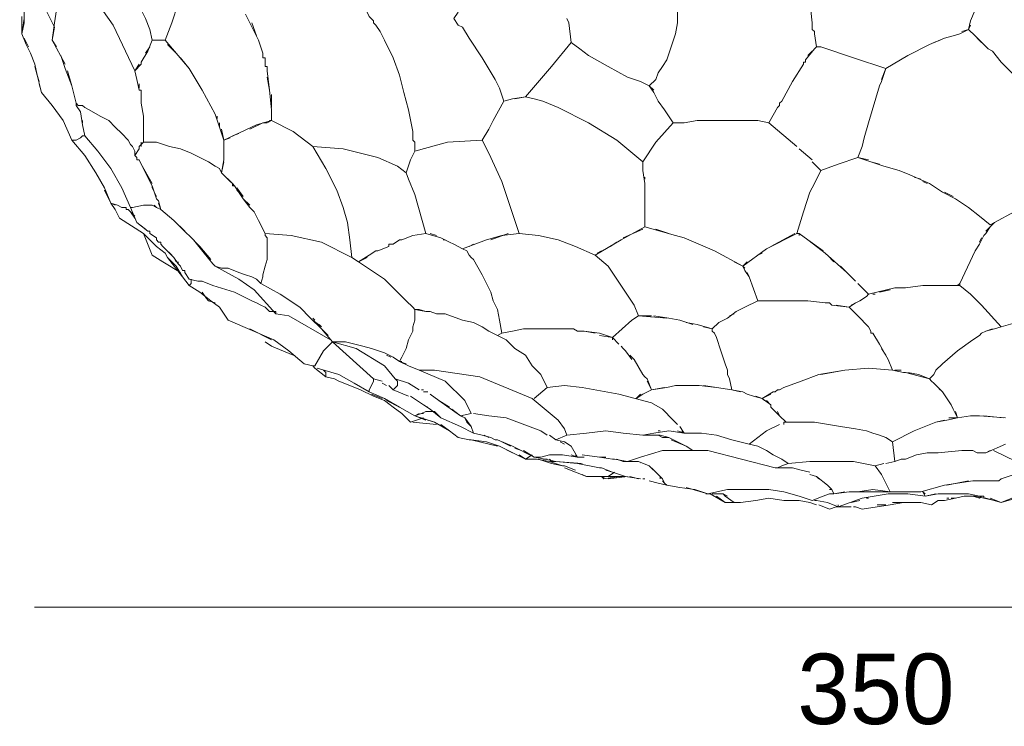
# Model space of a CAD drawing. Header units: inches. Extents: x 196 to 410, y 295 to 508.
# Tile 1 of 19: x 198 to 252, y 295 to 334. Entities that reach past the tile are written whole.
import ezdxf

# ---------------------------------------------------------------- set-up
doc = ezdxf.new("R2010")
doc.units = ezdxf.units.IN
doc.header["$MEASUREMENT"] = 0
doc.layers.add('Livello 1', color=7, linetype='Continuous')

# ---------------------------------------------------------------- blocks, each defined once
blk = doc.blocks.new('block 3')
at = {"layer": 'Livello 1', "color": 7, "lineweight": 9, "true_color": 0xffffff}
for points in [[(204.013, 338.21), (202.813, 337.131), (203.053, 336.771), (203.293, 336.65), (203.653, 336.051), (204.373, 334.971), (204.733, 334.37), (204.973, 333.891), (205.213, 333.29), (205.333, 332.69)], [(199.933, 335.45), (200.053, 334.37), (199.933, 333.65), (199.813, 332.69), (199.933, 333.41), (199.453, 334.37), (198.613, 335.09), (198.013, 335.57), (198.133, 335.21)], [(203.173, 333.53), (202.333, 334.73), (201.253, 335.69)], [(232.813, 330.17), (233.173, 330.53), (233.293, 330.891), (233.533, 331.25), (233.773, 331.61), (234.013, 332.33), (234.253, 333.051), (234.373, 333.65), (234.373, 334.37), (234.373, 334.971), (234.133, 335.57)], [(206.773, 334.73), (206.413, 333.65), (206.053, 332.69), (206.773, 331.85)], [(241.693, 334.85), (241.813, 333.65)], [(198.253, 334.25), (198.253, 333.65), (198.133, 333.051)], [(217.213, 334.25), (217.333, 334.01), (217.573, 333.771), (217.573, 333.65), (217.693, 333.53), (217.933, 333.17), (218.173, 332.69), (218.653, 331.73), (219.013, 330.771), (219.253, 329.811), (219.493, 328.85), (219.733, 327.65), (219.733, 327.53), (219.733, 327.17), (219.852, 327.051), (219.852, 326.93), (219.852, 326.57)], [(222.253, 334.25), (222.013, 333.891), (222.253, 333.53), (222.493, 333.41), (222.852, 332.811), (223.573, 331.73), (224.293, 330.53), (224.533, 330.051), (224.773, 329.33)], [(250.813, 334.37), (250.573, 333.771)], [(198.133, 334.01), (198.133, 333.051), (198.253, 333.891), (198.253, 334.131)], [(210.493, 334.131), (211.213, 332.69)], [(211.093, 332.93), (210.852, 333.65)], [(228.253, 333.891), (228.373, 333.65)], [(228.493, 332.57), (228.373, 333.65)], [(241.813, 333.53), (241.813, 333.65)], [(250.093, 333.17), (250.453, 333.29), (250.573, 333.771)], [(198.973, 330.771), (198.852, 331.37), (198.613, 331.971), (198.373, 332.45), (198.133, 333.051)], [(204.373, 331.01), (203.173, 333.53)], [(241.813, 333.53), (241.813, 333.41)], [(241.813, 333.29), (241.813, 333.41)], [(241.813, 333.29), (241.933, 333.17), (241.933, 333.051)], [(241.933, 333.17), (241.933, 333.17)], [(241.933, 332.21), (242.053, 332.33), (241.933, 333.051)], [(249.613, 332.93), (249.973, 333.051)], [(251.293, 332.45), (250.813, 332.93), (250.453, 333.29), (249.973, 333.051)], [(250.573, 333.53), (250.453, 333.29), (250.813, 332.93)], [(198.253, 332.811), (198.493, 332.33)], [(199.813, 332.69), (200.053, 332.33)], [(200.533, 331.37), (199.813, 332.69)], [(205.693, 332.69), (205.333, 332.69), (205.093, 332.09), (204.733, 331.49), (204.733, 331.37)], [(205.333, 332.69), (205.813, 332.69), (206.053, 332.69)], [(206.053, 332.69), (205.813, 332.69)], [(211.453, 331.971), (211.213, 332.69)], [(228.493, 332.57), (227.413, 331.25), (225.973, 329.57)], [(228.493, 332.57), (228.973, 332.21), (229.453, 331.85), (230.533, 331.25), (231.613, 330.65), (232.333, 330.41), (232.813, 330.17)], [(248.293, 332.45), (249.133, 332.811)], [(248.893, 332.69), (248.533, 332.57)], [(249.613, 332.93), (249.133, 332.811)], [(249.133, 332.811), (249.133, 332.811)], [(249.133, 332.811), (249.133, 332.811)], [(250.933, 332.811), (251.173, 332.57)], [(204.973, 331.971), (205.213, 332.33)], [(206.653, 331.971), (206.173, 332.45)], [(211.453, 331.971), (211.453, 331.85)], [(241.933, 332.21), (241.453, 331.61), (241.453, 331.49)], [(241.573, 331.85), (241.813, 332.09)], [(242.053, 332.33), (242.293, 332.33), (244.093, 331.73), (245.893, 331.131), (247.093, 331.85), (248.293, 332.45)], [(251.293, 332.45), (251.533, 332.21), (251.773, 332.09), (252.253, 331.49), (253.333, 330.41), (254.653, 328.971), (255.973, 327.41)], [(200.293, 331.85), (200.533, 331.131)], [(204.733, 331.49), (204.733, 331.49)], [(208.813, 328.61), (208.093, 329.93), (207.373, 331.131), (206.773, 331.85)], [(206.893, 331.73), (207.373, 331.131)], [(211.453, 331.85), (211.453, 331.85)], [(211.453, 331.85), (211.453, 331.85)], [(211.453, 331.73), (211.453, 331.85)], [(211.453, 331.73), (211.573, 331.73)], [(211.573, 331.25), (211.573, 331.73)], [(211.573, 331.61), (211.573, 331.25)], [(241.333, 331.49), (241.333, 331.37)], [(241.333, 331.49), (241.453, 331.49)], [(241.453, 331.61), (241.453, 331.61)], [(241.453, 331.49), (241.453, 331.49)], [(241.453, 331.49), (241.453, 331.49)], [(198.852, 331.25), (198.973, 330.771)], [(201.133, 329.09), (201.133, 329.21), (200.893, 330.17), (200.533, 331.131)], [(200.653, 331.01), (200.893, 330.17), (201.133, 329.21), (201.253, 329.09)], [(204.613, 331.37), (204.373, 331.01)], [(204.373, 331.01), (204.733, 331.37)], [(204.373, 331.01), (204.493, 330.53)], [(204.613, 329.93), (204.493, 330.53), (204.373, 331.01)], [(211.693, 331.25), (211.573, 331.25)], [(211.693, 331.25), (211.693, 331.01), (211.813, 329.93)], [(211.693, 331.01), (211.693, 331.01)], [(240.733, 330.41), (241.333, 331.37)], [(245.893, 331.131), (245.653, 330.41)], [(245.653, 330.53), (245.893, 331.131)], [(198.973, 330.771), (199.093, 330.41)], [(199.213, 329.811), (198.973, 330.771)], [(204.493, 330.53), (204.493, 330.53)], [(204.493, 330.53), (204.493, 330.53)], [(204.493, 330.53), (204.493, 330.53)], [(211.933, 328.85), (211.813, 329.93), (211.693, 330.65)], [(240.733, 330.41), (240.133, 329.33), (240.013, 329.21), (240.013, 329.09)], [(245.533, 330.17), (245.653, 330.41)], [(199.093, 330.29), (199.213, 329.811)], [(203.533, 322.85), (203.293, 323.33), (203.053, 323.69), (202.693, 324.53), (202.213, 325.37), (201.613, 326.33), (200.893, 327.17), (200.413, 328.25), (199.813, 329.09), (199.213, 329.811)], [(204.613, 330.29), (204.613, 330.051)], [(204.613, 329.93), (204.733, 329.93)], [(204.733, 329.93), (204.733, 329.93)], [(204.733, 329.69), (204.733, 329.93)], [(232.813, 330.17), (233.053, 329.811)], [(233.053, 329.93), (232.813, 330.17)], [(233.293, 329.33), (233.053, 329.811)], [(245.533, 330.17), (244.933, 328.131)], [(204.733, 329.21), (204.733, 329.69)], [(211.933, 329.69), (211.933, 328.971)], [(224.773, 329.33), (224.173, 328.25), (223.933, 327.771), (223.573, 327.17)], [(224.773, 329.33), (225.253, 329.45)], [(225.973, 329.57), (225.253, 329.45)], [(225.373, 329.45), (225.973, 329.57)], [(225.973, 329.57), (226.453, 329.45), (226.933, 329.33), (227.773, 328.971), (229.453, 328.131), (231.013, 327.17), (232.453, 325.971)], [(233.293, 329.33), (233.653, 328.85)], [(240.133, 329.33), (240.133, 329.33)], [(201.133, 329.09), (201.373, 328.73)], [(204.373, 326.33), (204.373, 326.57), (204.253, 326.811), (204.133, 326.93), (204.013, 327.17), (203.653, 327.53), (203.293, 327.891), (202.933, 328.25), (202.453, 328.49), (201.852, 328.85), (201.613, 328.971), (201.493, 329.09), (201.253, 329.09)], [(201.373, 328.73), (201.493, 328.01), (201.613, 327.41)], [(204.852, 328.49), (204.733, 329.21)], [(211.933, 328.85), (211.933, 328.25), (213.133, 327.65), (214.213, 326.811)], [(232.453, 325.971), (233.173, 327.051), (234.133, 328.131), (233.653, 328.85)], [(239.413, 328.131), (239.893, 328.971), (240.013, 329.09)], [(239.893, 328.971), (239.893, 328.971)], [(240.013, 329.21), (240.013, 329.21)], [(240.013, 329.09), (240.013, 329.09)], [(240.013, 329.09), (240.013, 329.09)], [(201.493, 328.25), (201.493, 328.131)], [(201.493, 328.25), (201.493, 328.25)], [(204.852, 327.051), (204.852, 328.49)], [(208.813, 328.61), (209.293, 327.17)], [(208.933, 328.37), (208.933, 328.49)], [(211.933, 328.25), (211.093, 328.01), (209.293, 327.17)], [(211.933, 328.25), (211.693, 328.131)], [(211.813, 328.25), (211.933, 328.25)], [(234.133, 328.131), (234.733, 328.131), (235.453, 328.25), (236.773, 328.25), (238.213, 328.25), (238.813, 328.25), (239.413, 328.131)], [(201.493, 328.131), (201.493, 328.131)], [(209.053, 327.891), (209.053, 328.131)], [(209.293, 326.811), (209.293, 327.17), (209.173, 327.771)], [(211.453, 328.131), (210.733, 327.771)], [(211.453, 328.131), (211.693, 328.131)], [(239.413, 328.131), (240.973, 326.811)], [(244.693, 327.29), (244.933, 328.131)], [(201.133, 327.17), (201.013, 327.17), (200.893, 327.17)], [(201.013, 327.17), (201.013, 327.17)], [(201.133, 327.17), (201.373, 327.29)], [(201.133, 327.17), (201.133, 327.17)], [(201.133, 327.17), (201.133, 327.17)], [(201.493, 327.41), (201.373, 327.29)], [(201.493, 327.41), (201.493, 327.41)], [(201.493, 327.41), (201.493, 327.41)], [(201.493, 327.41), (201.493, 327.41)], [(201.493, 327.41), (201.493, 327.41)], [(201.493, 327.41), (201.493, 327.41)], [(201.493, 327.41), (201.493, 327.41)], [(201.613, 327.41), (201.493, 327.41)], [(201.613, 327.41), (201.613, 327.41)], [(201.613, 327.41), (202.333, 326.57), (203.053, 325.61), (203.653, 324.53), (204.133, 323.45)], [(209.653, 327.29), (209.293, 327.17)], [(209.293, 327.17), (209.293, 326.69)], [(210.133, 327.53), (209.773, 327.41)], [(223.573, 327.17), (221.653, 327.051), (219.852, 326.57)], [(223.573, 327.17), (223.933, 326.45), (224.653, 324.891), (225.613, 322.01)], [(244.693, 327.29), (244.573, 326.811)], [(204.373, 326.33), (204.613, 326.69), (204.613, 326.811)], [(204.613, 326.69), (204.373, 326.33)], [(204.852, 327.051), (204.613, 326.811)], [(204.613, 326.69), (204.613, 326.69)], [(204.733, 326.811), (204.733, 327.051)], [(209.653, 324.891), (209.173, 325.37), (209.053, 325.61), (208.813, 325.73), (208.453, 325.971), (207.973, 326.21), (207.493, 326.45), (206.893, 326.69), (206.293, 326.811), (205.573, 327.051), (205.213, 327.051), (204.852, 327.051)], [(209.293, 326.57), (209.293, 326.69)], [(209.293, 326.57), (209.293, 326.45), (209.293, 326.09)], [(214.213, 326.811), (214.933, 325.61), (215.533, 324.41)], [(219.613, 326.09), (219.373, 325.37), (218.893, 325.73), (217.813, 326.21), (215.893, 326.69), (214.213, 326.811)], [(219.852, 326.57), (219.613, 326.09)], [(241.093, 326.69), (241.813, 326.09)], [(241.813, 325.971), (242.293, 325.49), (243.253, 325.85), (244.333, 326.21), (244.573, 326.811)], [(251.653, 322.49), (251.893, 322.61), (252.973, 323.21), (253.213, 323.57), (253.333, 323.811), (253.693, 324.41), (254.293, 325.37), (255.013, 326.33), (255.373, 326.69), (255.493, 326.93), (255.733, 327.051)], [(204.373, 326.33), (204.373, 326.33)], [(204.373, 326.33), (204.373, 326.33)], [(204.373, 326.33), (204.373, 326.33)], [(204.373, 326.33), (204.493, 326.21), (204.493, 326.09)], [(204.493, 326.21), (204.493, 326.21)], [(204.613, 326.09), (204.493, 326.09)], [(204.613, 326.09), (204.613, 326.09)], [(204.613, 326.09), (204.973, 325.37), (205.333, 324.65), (205.333, 324.53), (205.573, 324.051)], [(204.613, 326.09), (204.613, 326.09)], [(209.173, 325.37), (209.293, 326.09)], [(209.293, 326.45), (209.293, 326.45)], [(244.333, 326.21), (245.773, 325.73)], [(244.933, 326.09), (244.333, 326.21)], [(205.333, 324.771), (204.733, 325.85)], [(209.293, 325.971), (209.173, 325.37), (209.773, 324.771)], [(232.453, 325.971), (232.453, 325.49)], [(232.453, 325.61), (232.453, 325.85)], [(232.573, 324.771), (232.453, 325.49)], [(241.933, 324.771), (242.293, 325.49), (242.173, 325.61)], [(245.533, 325.85), (245.053, 325.971)], [(246.613, 325.49), (245.773, 325.73)], [(246.613, 325.49), (247.213, 325.25)], [(209.653, 324.891), (209.773, 324.771), (209.893, 324.65)], [(209.653, 324.891), (209.653, 324.891)], [(219.373, 325.37), (219.493, 325.01), (219.852, 324.17), (220.453, 322.01)], [(232.573, 325.131), (232.573, 325.01)], [(248.293, 324.771), (247.213, 325.25)], [(247.453, 325.131), (247.813, 325.01)], [(247.933, 324.891), (248.173, 324.771)], [(202.693, 324.41), (203.053, 323.69), (203.413, 323.57)], [(205.573, 323.93), (205.333, 324.65)], [(205.333, 324.53), (205.333, 324.53)], [(209.773, 324.65), (209.773, 324.771)], [(209.773, 324.65), (209.893, 324.65)], [(210.733, 323.57), (210.373, 323.93), (209.893, 324.65)], [(210.013, 324.53), (210.373, 324.051)], [(210.013, 324.41), (210.133, 324.29)], [(215.533, 324.41), (215.893, 323.45), (216.133, 322.61), (216.253, 321.65), (216.373, 320.69)], [(232.573, 324.771), (232.573, 324.29)], [(232.573, 323.57), (232.573, 324.29), (232.573, 324.65)], [(241.693, 324.29), (241.933, 324.771)], [(248.293, 324.771), (249.013, 324.29), (249.733, 323.93)], [(249.013, 324.29), (248.293, 324.771)], [(205.453, 323.57), (205.573, 323.45), (205.813, 323.33), (205.693, 323.811)], [(205.573, 323.93), (205.693, 323.811)], [(205.693, 323.811), (205.693, 323.811)], [(205.693, 323.811), (205.693, 323.811)], [(210.373, 323.93), (210.733, 323.45)], [(232.573, 324.17), (232.573, 323.57), (232.573, 322.37)], [(241.693, 324.29), (241.333, 323.21)], [(249.613, 324.051), (249.133, 324.29)], [(250.453, 323.45), (249.733, 323.93)], [(203.293, 323.57), (203.053, 323.69)], [(203.653, 323.45), (203.413, 323.57)], [(203.653, 323.45), (203.893, 323.45), (203.893, 323.33)], [(203.893, 323.45), (203.893, 323.45)], [(203.893, 323.33), (204.013, 323.33), (204.133, 323.21), (204.373, 322.85)], [(203.893, 323.33), (203.893, 323.33)], [(203.893, 323.33), (203.893, 323.33)], [(203.893, 323.33), (203.893, 323.33)], [(204.013, 323.33), (204.013, 323.33)], [(204.253, 323.45), (204.133, 323.45)], [(204.133, 323.45), (204.493, 322.61), (205.093, 322.131), (205.213, 322.131)], [(204.253, 323.45), (204.852, 323.57)], [(205.093, 323.57), (204.852, 323.57)], [(205.093, 323.57), (205.333, 323.57)], [(205.093, 323.57), (205.093, 323.57)], [(205.093, 323.57), (205.093, 323.57)], [(207.133, 322.131), (206.533, 322.73), (205.813, 323.33), (205.573, 323.45), (205.333, 323.57)], [(205.693, 323.69), (205.813, 323.33), (206.533, 322.73), (207.253, 322.01)], [(205.693, 323.45), (205.693, 323.45)], [(210.973, 323.21), (210.733, 323.45)], [(210.852, 323.33), (210.852, 323.33)], [(250.453, 323.45), (251.053, 322.971)], [(204.852, 322.01), (203.533, 322.85)], [(204.373, 322.971), (204.133, 323.21)], [(210.973, 323.21), (211.213, 322.73)], [(216.373, 320.69), (214.693, 321.53), (213.013, 321.891), (211.573, 322.01), (211.213, 322.73)], [(240.973, 322.01), (241.333, 323.21)], [(251.653, 322.49), (251.053, 322.971)], [(204.973, 322.25), (204.493, 322.61)], [(232.573, 322.37), (231.253, 321.65)], [(231.373, 321.771), (232.453, 322.25)], [(232.573, 322.37), (234.253, 321.891)], [(233.893, 322.01), (233.173, 322.25)], [(251.653, 322.37), (251.413, 322.01)], [(251.413, 322.131), (251.653, 322.37)], [(251.893, 322.61), (251.653, 322.37)], [(205.333, 320.811), (204.852, 322.01), (205.573, 321.29), (206.053, 320.93)], [(205.093, 322.131), (205.093, 322.131)], [(205.573, 321.771), (205.213, 322.01), (205.213, 322.131)], [(205.213, 322.01), (205.213, 322.01)], [(205.573, 321.771), (205.573, 321.65), (205.693, 321.53), (205.813, 321.53)], [(205.573, 321.65), (205.573, 321.65)], [(207.373, 321.891), (207.253, 322.01)], [(207.373, 321.891), (207.973, 321.29), (208.573, 320.57)], [(208.693, 320.33), (208.213, 320.93), (207.613, 321.65)], [(211.573, 322.01), (211.573, 321.891), (211.693, 321.771), (211.693, 321.53), (211.693, 321.29), (211.693, 320.93), (211.693, 320.57), (211.573, 320.21), (211.453, 319.73), (211.453, 319.61), (211.333, 319.25)], [(218.653, 321.41), (219.013, 321.65)], [(219.133, 321.65), (219.013, 321.65)], [(219.133, 321.65), (219.733, 321.891)], [(220.453, 322.01), (219.733, 321.891)], [(220.453, 322.01), (221.293, 321.771)], [(221.053, 321.891), (220.693, 322.01)], [(221.773, 321.53), (221.293, 321.771)], [(221.413, 321.65), (221.533, 321.65)], [(221.773, 321.53), (222.013, 321.41), (222.493, 321.17), (223.813, 321.65)], [(229.813, 320.811), (228.733, 321.29), (227.773, 321.65), (226.693, 321.891), (225.613, 322.01), (224.653, 321.891), (223.813, 321.65)], [(224.053, 321.65), (225.013, 322.01)], [(229.813, 320.811), (231.253, 321.65)], [(234.733, 321.771), (234.253, 321.891)], [(234.733, 321.771), (236.413, 321.051)], [(240.973, 322.01), (239.293, 321.17)], [(239.533, 321.29), (240.852, 322.01)], [(240.973, 322.01), (241.093, 322.01), (241.093, 321.891)], [(241.093, 322.01), (241.093, 322.01)], [(241.573, 321.65), (241.093, 322.01)], [(241.093, 321.891), (241.093, 321.891)], [(241.213, 321.891), (241.213, 321.891)], [(241.213, 321.891), (241.213, 321.891)], [(241.573, 321.65), (242.533, 320.93)], [(242.413, 321.051), (241.573, 321.65)], [(251.293, 321.891), (251.053, 321.41), (250.813, 321.051)], [(251.053, 321.53), (251.173, 321.771)], [(251.293, 321.891), (251.413, 322.01)], [(205.693, 321.53), (205.693, 321.53)], [(205.813, 321.41), (205.813, 321.53)], [(205.813, 321.41), (205.933, 321.29), (206.053, 321.17), (206.413, 320.811)], [(205.813, 321.41), (205.813, 321.41)], [(205.813, 321.41), (205.813, 321.41)], [(206.653, 320.45), (206.533, 320.69), (205.933, 321.29)], [(217.813, 321.051), (218.413, 321.29)], [(218.413, 321.41), (218.533, 321.41)], [(218.413, 321.41), (218.413, 321.29)], [(218.653, 321.41), (218.533, 321.41)], [(222.493, 321.17), (222.013, 321.41)], [(222.493, 321.17), (222.733, 321.051), (222.852, 320.811), (222.973, 320.69), (223.093, 320.57), (223.573, 319.73), (224.053, 318.771), (224.173, 318.29), (224.413, 317.811)], [(223.093, 321.41), (222.852, 321.29)], [(231.013, 321.53), (230.653, 321.29)], [(237.493, 320.45), (237.973, 320.21), (239.293, 321.17)], [(249.852, 319.131), (249.973, 319.25), (250.813, 321.051), (251.053, 321.41)], [(206.893, 319.85), (205.933, 320.45), (205.333, 320.811)], [(206.173, 320.69), (206.053, 320.93)], [(206.173, 320.69), (206.653, 320.21), (207.013, 319.61)], [(207.373, 319.131), (207.013, 319.61), (206.173, 320.69)], [(206.533, 320.69), (206.773, 320.33)], [(216.733, 320.45), (216.373, 320.69)], [(216.733, 320.45), (217.333, 320.811)], [(217.213, 320.69), (216.733, 320.45), (217.453, 319.971), (218.173, 319.49), (218.773, 318.891), (219.373, 318.29), (219.733, 317.93), (219.852, 317.811), (220.453, 317.69)], [(217.813, 321.051), (217.693, 321.051), (217.333, 320.811)], [(217.693, 321.051), (217.693, 321.051)], [(229.813, 320.811), (230.533, 320.21), (231.013, 319.49), (231.493, 318.771), (231.973, 318.051)], [(230.173, 321.051), (229.933, 320.93)], [(238.093, 320.09), (237.973, 320.21), (236.413, 321.051)], [(239.053, 320.93), (238.813, 320.811)], [(243.733, 319.85), (242.533, 320.93)], [(242.653, 320.811), (243.013, 320.45)], [(206.773, 320.33), (206.773, 320.45)], [(206.773, 320.33), (206.773, 320.33)], [(206.773, 320.33), (206.893, 320.21)], [(206.773, 320.33), (206.773, 320.33)], [(206.893, 320.21), (206.893, 320.21)], [(206.893, 320.21), (206.893, 320.21)], [(206.893, 320.21), (207.013, 319.971)], [(206.893, 320.21), (206.893, 320.21)], [(208.813, 320.21), (208.693, 320.33)], [(213.493, 317.93), (212.413, 318.65), (211.333, 319.25), (211.093, 319.49), (210.852, 319.61), (210.493, 319.73), (210.133, 319.85), (209.533, 320.09), (209.173, 320.09), (208.813, 320.21)], [(212.173, 317.57), (210.973, 318.891), (210.133, 319.49), (208.813, 320.21)], [(238.213, 320.45), (237.973, 320.21)], [(237.973, 320.21), (238.093, 319.971)], [(243.373, 320.21), (243.733, 319.85), (244.213, 319.37)], [(207.013, 319.971), (207.013, 319.971)], [(207.133, 319.971), (207.013, 319.971)], [(207.013, 319.971), (207.013, 319.971)], [(207.133, 319.971), (207.133, 319.971)], [(207.133, 319.971), (207.133, 319.85)], [(207.133, 319.971), (207.133, 319.971)], [(207.373, 319.49), (207.133, 319.85)], [(207.493, 319.49), (207.493, 319.25), (207.373, 319.131)], [(207.373, 319.49), (207.852, 319.37), (208.093, 319.37), (208.693, 319.131), (209.893, 318.771), (210.852, 318.29), (211.093, 318.17), (211.333, 318.051), (211.573, 317.93), (211.813, 317.69)], [(207.373, 319.49), (207.373, 319.49)], [(238.813, 318.29), (238.333, 319.61), (238.093, 319.971)], [(238.213, 319.85), (238.333, 319.61)], [(243.852, 319.73), (243.733, 319.85)], [(209.533, 317.21), (209.053, 317.93), (208.573, 318.29), (207.973, 318.771), (207.373, 319.131)], [(244.333, 319.25), (244.933, 318.65), (246.373, 319.01)], [(246.973, 319.01), (246.373, 319.01)], [(246.973, 319.01), (247.933, 319.131)], [(249.852, 319.131), (248.893, 319.131), (247.933, 319.131)], [(248.173, 319.131), (249.493, 319.131)], [(249.852, 319.131), (249.973, 319.131), (249.973, 319.25)], [(252.253, 316.85), (251.173, 318.051), (250.573, 318.65), (249.973, 319.131)], [(208.093, 318.771), (208.333, 318.41)], [(208.453, 318.29), (208.333, 318.41)], [(244.453, 318.29), (244.813, 318.53)], [(244.933, 318.65), (244.813, 318.53)], [(245.293, 318.65), (245.173, 318.65)], [(246.133, 318.891), (245.533, 318.771)], [(208.453, 318.29), (208.813, 318.17)], [(213.493, 317.93), (214.093, 317.33)], [(231.852, 317.21), (232.213, 317.45), (231.973, 318.051)], [(237.133, 317.33), (237.613, 317.69), (238.093, 317.93)], [(239.893, 318.29), (239.293, 318.29), (238.813, 318.29), (238.093, 317.93), (237.613, 317.69)], [(238.813, 318.29), (239.293, 318.29)], [(239.413, 318.29), (239.773, 318.29)], [(239.893, 318.29), (240.973, 318.29)], [(241.573, 318.29), (240.973, 318.29)], [(241.573, 318.29), (242.533, 318.17)], [(242.773, 318.17), (242.533, 318.17)], [(242.773, 318.17), (242.893, 318.051)], [(242.773, 318.17), (242.773, 318.17)], [(242.773, 318.17), (242.773, 318.17)], [(245.053, 316.61), (244.933, 316.85), (244.333, 317.45), (243.852, 317.93), (242.893, 318.051)], [(243.133, 318.051), (243.852, 317.93), (244.213, 318.17)], [(244.453, 318.29), (243.973, 318.051)], [(244.213, 318.17), (244.213, 318.17)], [(211.813, 317.69), (212.173, 317.69)], [(211.813, 317.69), (211.813, 317.69)], [(211.813, 317.69), (211.933, 317.69), (212.053, 317.69)], [(211.933, 317.69), (211.933, 317.69)], [(212.053, 317.69), (211.933, 317.69)], [(212.053, 317.69), (212.053, 317.69)], [(212.053, 317.69), (212.053, 317.69)], [(212.173, 317.69), (212.173, 317.57)], [(212.173, 317.69), (212.173, 317.57)], [(212.173, 317.57), (212.893, 317.45), (215.192, 316.131)], [(214.693, 316.73), (214.093, 317.33)], [(214.213, 317.33), (214.333, 317.21)], [(219.133, 315.17), (219.373, 315.65), (219.493, 316.131), (219.733, 316.61), (219.733, 316.85), (219.852, 317.21), (219.852, 317.45), (219.852, 317.57), (219.852, 317.69)], [(219.852, 317.69), (219.852, 317.811)], [(220.453, 317.69), (220.093, 317.811), (219.852, 317.811)], [(219.852, 317.69), (219.852, 317.69)], [(220.453, 317.69), (220.693, 317.69), (221.053, 317.57), (221.533, 317.57), (222.493, 317.21), (223.093, 317.09), (223.573, 316.85), (223.933, 316.61), (224.413, 316.37)], [(224.413, 317.811), (224.533, 317.21)], [(232.933, 317.45), (232.213, 317.45)], [(232.213, 317.45), (233.773, 317.33)], [(233.893, 317.33), (233.053, 317.45)], [(233.893, 317.33), (234.493, 317.21)], [(237.133, 317.33), (236.653, 317.09)], [(237.493, 317.57), (237.253, 317.45)], [(252.253, 316.85), (253.933, 317.33), (256.333, 317.45), (258.613, 317.21)], [(213.733, 314.811), (212.893, 315.53), (212.053, 316.131), (209.533, 317.21)], [(210.733, 316.73), (211.933, 316.131)], [(214.213, 317.21), (214.693, 316.85)], [(214.573, 316.971), (214.693, 316.85)], [(214.693, 316.73), (214.693, 316.73)], [(215.053, 316.37), (214.693, 316.73)], [(214.693, 316.73), (215.293, 316.01), (215.893, 316.01)], [(224.533, 317.21), (224.653, 316.49), (225.253, 316.61), (225.852, 316.73), (226.933, 316.73), (228.133, 316.73), (228.373, 316.73), (228.613, 316.73), (228.852, 316.61), (229.213, 316.61)], [(231.852, 317.21), (230.773, 316.25), (231.133, 315.891)], [(235.213, 316.971), (234.493, 317.21)], [(234.852, 317.09), (235.453, 316.971)], [(236.293, 316.73), (235.453, 316.971)], [(235.813, 316.85), (236.293, 316.73), (236.653, 317.09)], [(236.293, 316.73), (236.293, 316.61), (236.413, 316.49), (236.533, 316.25), (236.773, 315.53), (237.013, 314.811), (237.133, 314.45), (237.133, 314.21), (237.253, 313.971)], [(244.933, 316.85), (245.053, 316.61), (245.053, 316.49)], [(251.773, 316.73), (251.413, 316.61)], [(251.413, 316.61), (251.893, 316.73)], [(252.253, 316.85), (251.893, 316.73)], [(224.413, 316.37), (224.653, 316.49)], [(224.413, 316.37), (224.893, 316.131)], [(229.813, 316.49), (229.213, 316.61)], [(229.213, 316.61), (230.053, 316.49)], [(230.773, 316.131), (230.773, 316.25), (230.053, 316.49)], [(230.053, 316.37), (230.773, 316.25)], [(245.053, 316.61), (245.053, 316.61)], [(245.173, 316.49), (245.053, 316.49)], [(245.173, 316.49), (245.533, 315.891)], [(245.173, 316.49), (245.173, 316.49)], [(245.173, 316.49), (245.173, 316.49)], [(248.293, 313.971), (248.533, 314.21), (248.653, 314.45), (249.013, 314.811), (249.852, 315.53), (250.693, 316.131), (251.053, 316.37), (251.173, 316.49), (251.413, 316.61)], [(211.933, 315.771), (211.573, 316.01)], [(213.133, 315.29), (211.933, 315.771)], [(215.293, 316.01), (214.813, 315.53), (214.333, 314.69)], [(218.773, 313.971), (218.173, 314.69), (216.613, 315.65), (215.293, 316.01), (217.573, 313.971)], [(215.653, 316.01), (215.413, 316.01)], [(215.893, 316.01), (215.893, 316.01)], [(215.893, 316.01), (215.893, 316.01)], [(216.973, 315.771), (216.013, 316.01), (215.893, 316.01)], [(216.013, 316.01), (216.013, 316.01)], [(216.973, 315.771), (217.453, 315.65)], [(218.173, 315.41), (217.453, 315.65)], [(224.893, 316.131), (225.373, 315.65), (225.973, 315.29), (226.333, 314.69), (226.813, 314.21), (227.173, 313.49)], [(231.253, 315.771), (231.373, 315.65)], [(231.253, 315.771), (231.253, 315.771)], [(231.253, 315.771), (231.253, 315.771)], [(231.373, 315.65), (231.493, 315.53)], [(231.373, 315.65), (231.373, 315.65)], [(246.013, 315.051), (245.533, 315.891)], [(245.653, 315.65), (245.893, 315.29)], [(218.173, 315.41), (218.653, 315.17), (219.013, 314.93)], [(218.533, 315.17), (218.293, 315.29)], [(219.013, 314.93), (218.653, 315.17)], [(219.013, 314.93), (219.133, 315.17)], [(231.493, 315.53), (231.852, 315.051)], [(231.973, 315.051), (231.733, 315.29)], [(214.333, 314.69), (214.213, 314.69), (213.733, 314.811)], [(214.933, 314.09), (214.333, 314.57), (214.213, 314.69)], [(214.333, 314.69), (214.333, 314.69)], [(217.333, 313.25), (216.493, 313.73), (215.653, 314.21), (214.453, 314.57)], [(219.013, 314.93), (219.493, 314.69), (220.093, 314.45)], [(219.013, 314.93), (219.133, 314.93)], [(219.373, 314.811), (219.013, 314.93)], [(220.093, 314.45), (219.493, 314.69)], [(231.973, 315.051), (232.453, 314.21), (232.573, 314.09), (232.693, 313.971)], [(243.613, 314.45), (244.933, 314.57), (246.253, 314.45)], [(246.253, 314.45), (246.013, 315.051)], [(214.933, 314.33), (214.813, 314.45)], [(214.933, 314.33), (214.933, 314.33)], [(214.933, 314.33), (214.933, 314.33)], [(214.933, 314.33), (214.933, 314.09)], [(219.613, 311.57), (219.373, 311.811), (219.133, 312.051), (218.653, 312.41), (218.173, 312.771), (217.573, 313.01), (216.852, 313.37), (216.253, 313.61), (215.653, 313.85), (215.413, 313.971), (214.933, 314.09)], [(228.133, 311.21), (227.773, 311.69), (226.333, 312.891), (223.453, 314.09), (220.933, 314.45), (220.093, 314.45)], [(222.973, 312.051), (222.613, 312.771), (221.533, 313.85), (220.093, 314.45)], [(232.453, 314.21), (232.453, 314.21)], [(232.573, 314.09), (232.573, 314.09)], [(242.173, 314.21), (241.213, 313.85), (240.253, 313.49)], [(242.173, 314.21), (243.613, 314.45)], [(243.613, 314.45), (242.293, 314.21)], [(246.253, 314.45), (246.852, 314.33)], [(246.733, 314.45), (246.373, 314.45)], [(246.973, 314.33), (246.852, 314.33)], [(246.973, 314.33), (246.973, 314.33)], [(246.973, 314.33), (248.293, 313.971)], [(246.973, 314.33), (246.973, 314.33)], [(248.533, 313.73), (248.413, 313.85), (248.293, 313.971), (247.693, 314.21), (247.093, 314.33)], [(217.333, 313.37), (217.453, 313.61)], [(217.573, 313.85), (217.453, 313.61)], [(217.573, 313.971), (217.573, 313.971)], [(217.573, 313.85), (217.573, 313.971)], [(217.573, 313.971), (217.573, 313.971)], [(217.573, 313.971), (217.573, 313.971)], [(217.573, 313.971), (218.053, 313.85)], [(218.053, 313.73), (218.293, 313.61)], [(218.413, 313.61), (218.653, 313.37), (218.893, 313.61), (218.893, 313.73), (218.893, 313.85), (218.773, 313.971)], [(218.773, 313.971), (219.493, 313.73), (220.093, 313.37)], [(218.773, 313.971), (218.773, 313.971)], [(218.893, 313.85), (218.893, 313.85)], [(226.453, 312.891), (227.173, 313.49), (228.133, 313.61), (229.093, 313.49), (231.133, 313.131), (232.933, 312.65), (233.533, 312.29)], [(233.653, 313.49), (232.933, 313.37), (232.453, 313.131)], [(232.693, 313.971), (232.693, 313.971)], [(232.933, 313.37), (232.693, 313.971)], [(232.693, 313.971), (232.693, 313.971)], [(232.693, 313.85), (232.933, 313.37), (233.773, 313.49)], [(234.253, 313.61), (233.773, 313.49)], [(234.253, 313.61), (235.213, 313.61)], [(235.213, 313.61), (235.213, 313.61)], [(235.213, 313.61), (235.213, 313.61)], [(235.333, 313.61), (235.213, 313.61)], [(235.333, 313.61), (235.573, 313.61)], [(237.852, 313.25), (237.373, 313.37), (236.533, 313.49), (235.573, 313.61)], [(235.813, 313.61), (237.373, 313.37)], [(237.253, 313.971), (237.373, 313.37)], [(240.013, 313.37), (240.253, 313.49)], [(248.293, 313.971), (248.413, 313.85), (248.533, 313.73)], [(248.533, 313.73), (249.013, 313.25)], [(248.893, 313.37), (248.773, 313.49)], [(217.333, 313.37), (217.333, 313.37)], [(217.333, 313.37), (217.333, 313.37)], [(217.333, 313.37), (217.333, 313.25), (218.173, 312.891)], [(217.333, 313.37), (217.333, 313.37)], [(217.333, 313.37), (217.333, 313.37)], [(217.333, 313.25), (217.333, 313.25)], [(218.053, 312.891), (217.453, 313.131)], [(218.653, 313.37), (219.493, 313.01)], [(219.613, 313.01), (220.333, 312.53), (220.693, 312.29), (221.293, 311.811), (222.373, 311.33)], [(220.213, 313.37), (220.333, 313.37)], [(220.333, 313.25), (220.573, 313.25)], [(220.693, 313.131), (221.173, 312.771)], [(232.333, 313.131), (232.093, 312.891), (232.453, 313.131)], [(232.453, 313.131), (232.453, 313.131)], [(232.453, 313.131), (232.453, 313.131)], [(237.373, 313.37), (237.973, 313.25)], [(238.213, 313.131), (237.973, 313.25)], [(238.213, 313.131), (238.573, 313.01)], [(239.173, 312.771), (239.053, 312.891), (238.573, 313.01)], [(238.693, 313.01), (239.053, 312.891), (239.653, 313.25)], [(239.533, 313.131), (239.053, 312.891), (239.533, 312.53)], [(240.013, 313.37), (239.893, 313.37), (239.773, 313.25), (239.653, 313.25)], [(239.773, 313.25), (239.773, 313.25)], [(239.893, 313.37), (239.893, 313.37)], [(249.493, 312.53), (249.013, 313.25)], [(219.013, 312.41), (218.173, 312.891)], [(218.293, 312.771), (219.013, 312.41)], [(219.013, 312.41), (219.852, 311.93)], [(220.333, 312.53), (220.333, 312.53)], [(220.573, 312.41), (220.333, 312.53)], [(221.173, 312.771), (221.773, 312.41)], [(222.373, 311.93), (221.173, 312.771)], [(239.413, 312.65), (239.293, 312.771)], [(239.533, 312.41), (239.533, 312.53)], [(239.533, 312.41), (240.013, 311.93), (240.373, 311.57)], [(249.493, 312.53), (249.613, 312.29)], [(220.093, 312.051), (219.852, 311.93), (220.453, 311.69)], [(219.852, 311.93), (220.213, 312.051), (220.333, 312.051)], [(222.253, 310.73), (221.773, 311.09), (220.933, 311.57), (219.852, 311.93)], [(220.453, 312.17), (220.213, 312.051)], [(220.453, 312.17), (220.693, 312.17)], [(220.693, 312.17), (220.693, 312.17)], [(220.693, 312.17), (220.693, 312.17)], [(220.693, 312.17), (220.693, 312.17)], [(220.813, 312.17), (220.693, 312.17)], [(220.693, 312.17), (220.693, 312.17)], [(220.693, 312.17), (220.693, 312.17)], [(220.693, 312.17), (220.693, 312.17)], [(220.813, 312.17), (220.933, 312.17)], [(221.293, 311.811), (220.933, 312.17), (220.813, 312.17)], [(221.893, 312.29), (222.373, 311.93)], [(222.973, 312.051), (222.373, 311.93), (222.613, 311.811), (222.733, 311.57), (222.973, 311.33)], [(222.493, 311.93), (222.373, 311.93)], [(224.893, 311.811), (223.933, 311.93), (223.093, 312.051)], [(233.533, 312.29), (234.133, 311.69), (234.373, 311.45)], [(240.373, 311.57), (240.013, 311.93), (239.893, 312.17)], [(249.852, 311.811), (249.613, 312.29)], [(249.733, 312.17), (249.852, 311.811), (250.573, 311.93)], [(250.573, 311.93), (250.573, 311.93)], [(250.573, 311.93), (250.573, 311.93)], [(250.693, 311.93), (250.573, 311.93)], [(250.693, 311.93), (250.813, 311.93)], [(250.693, 311.93), (250.693, 311.93)], [(250.693, 311.93), (250.693, 311.93)], [(250.813, 311.93), (250.813, 311.93)], [(250.813, 311.93), (250.813, 311.93)], [(250.933, 311.93), (250.813, 311.93)], [(250.933, 311.93), (251.053, 311.93)], [(250.933, 311.93), (250.933, 311.93)], [(250.933, 311.93), (250.933, 311.93)], [(252.493, 311.811), (251.053, 311.93)], [(251.293, 311.93), (252.373, 311.811)], [(220.333, 311.811), (219.613, 311.57)], [(221.053, 311.45), (219.733, 311.57)], [(220.573, 311.69), (220.933, 311.57)], [(221.293, 311.811), (221.293, 311.811)], [(221.293, 311.45), (221.773, 311.09), (222.253, 310.73)], [(222.373, 311.33), (223.093, 310.971), (222.973, 311.33)], [(222.493, 311.811), (222.493, 311.811)], [(222.613, 311.811), (222.613, 311.811)], [(222.973, 311.33), (222.613, 311.811)], [(222.973, 311.33), (223.093, 310.971)], [(224.893, 311.811), (226.813, 311.09), (227.173, 310.85)], [(234.493, 311.33), (234.733, 310.971), (235.693, 310.971), (236.533, 310.85), (237.373, 310.61), (238.333, 310.37), (239.293, 311.09), (240.013, 311.45)], [(240.253, 311.45), (240.253, 311.57)], [(240.493, 311.57), (240.373, 311.57), (240.253, 311.57)], [(246.253, 310.49), (245.893, 310.73), (245.533, 310.85), (245.173, 310.971), (244.813, 311.09), (244.213, 311.21), (243.373, 311.33), (241.933, 311.57), (241.213, 311.57), (240.493, 311.57)], [(249.133, 311.69), (248.653, 311.57), (247.453, 311.09), (246.253, 310.49)], [(248.653, 311.57), (249.253, 311.69)], [(249.852, 311.811), (249.253, 311.69)], [(249.373, 311.811), (249.733, 311.811)], [(249.613, 311.811), (249.852, 311.811)], [(223.093, 310.971), (223.093, 310.971)], [(223.573, 310.85), (223.093, 310.971)], [(224.053, 310.73), (223.573, 310.85)], [(223.933, 310.73), (223.693, 310.85)], [(227.293, 310.85), (227.653, 310.61)], [(232.813, 310.85), (232.453, 310.85), (231.373, 310.971), (230.413, 311.09), (229.333, 310.971), (228.253, 310.85), (227.653, 310.61)], [(228.133, 311.21), (228.253, 310.85)], [(234.733, 310.971), (233.893, 311.09), (233.053, 310.971), (232.453, 310.85)], [(232.453, 310.85), (233.053, 310.971)], [(232.453, 310.85), (232.813, 310.85), (232.933, 310.85)], [(232.813, 310.85), (232.813, 310.85)], [(234.852, 310.25), (233.893, 310.73), (233.413, 310.85), (232.933, 310.85)], [(233.293, 311.09), (233.413, 311.09)], [(233.293, 310.85), (233.533, 310.73), (233.893, 310.73)], [(234.013, 311.09), (234.013, 311.09)], [(234.133, 311.09), (234.133, 311.09)], [(234.373, 311.09), (234.733, 310.971), (234.613, 311.09)], [(239.293, 311.09), (238.813, 310.73), (238.333, 310.37), (238.813, 310.25), (239.293, 310.01), (239.653, 309.771), (240.133, 309.53), (240.493, 309.29)], [(222.852, 310.61), (222.253, 310.73)], [(222.852, 310.61), (222.973, 310.61), (224.413, 310.25)], [(222.973, 310.61), (222.973, 310.61)], [(225.973, 309.53), (224.533, 310.25), (223.813, 310.49), (222.973, 310.61)], [(224.293, 310.61), (224.053, 310.73)], [(224.413, 310.61), (224.293, 310.61)], [(225.253, 310.25), (224.413, 310.61)], [(224.533, 310.25), (225.253, 309.891)], [(225.133, 310.25), (224.653, 310.49)], [(226.453, 309.65), (225.253, 310.25)], [(227.653, 310.61), (227.653, 310.61)], [(227.653, 310.61), (227.653, 310.61)], [(227.653, 310.61), (227.653, 310.61)], [(227.653, 310.61), (227.653, 310.61)], [(227.653, 310.61), (227.653, 310.61)], [(227.653, 310.61), (227.653, 310.61)], [(227.653, 310.61), (228.133, 310.49), (228.493, 310.25)], [(227.893, 310.49), (228.133, 310.37)], [(228.133, 310.37), (228.133, 310.37)], [(228.493, 310.25), (228.852, 309.65)], [(233.533, 310.73), (233.533, 310.73)], [(234.013, 310.61), (234.852, 310.25)], [(235.213, 310.01), (234.852, 310.25)], [(238.333, 310.37), (238.333, 310.37)], [(246.253, 310.49), (246.373, 309.41)], [(251.413, 309.891), (252.493, 310.37)], [(225.733, 310.01), (225.373, 310.131)], [(225.613, 309.771), (225.973, 309.53)], [(226.453, 309.65), (225.852, 310.01)], [(226.333, 309.771), (225.973, 309.53)], [(226.693, 309.65), (226.453, 309.65)], [(226.813, 309.65), (226.453, 309.65), (227.053, 309.53), (227.653, 309.41), (228.852, 309.29), (230.053, 309.051)], [(226.453, 309.65), (226.453, 309.65)], [(227.293, 309.771), (226.813, 309.65)], [(227.293, 309.771), (227.533, 309.771)], [(227.653, 309.771), (227.293, 309.771)], [(228.013, 309.771), (227.653, 309.771)], [(228.852, 309.65), (228.013, 309.771)], [(228.852, 309.65), (228.493, 309.771)], [(228.733, 309.771), (228.852, 309.65), (229.213, 309.65)], [(229.093, 309.771), (230.053, 309.65)], [(230.773, 309.53), (230.053, 309.65)], [(230.053, 309.65), (230.413, 309.65)], [(231.013, 309.53), (231.373, 309.41), (231.613, 309.41), (232.333, 309.65)], [(232.333, 309.65), (233.533, 310.01)], [(233.533, 310.01), (235.213, 310.01)], [(233.533, 310.01), (233.533, 310.01)], [(234.133, 310.01), (234.133, 310.01)], [(239.773, 309.051), (236.053, 310.01), (235.213, 310.01)], [(251.413, 309.891), (250.933, 309.891), (250.693, 310.01), (250.093, 310.01), (248.773, 309.891), (248.173, 309.891), (247.573, 309.771), (246.973, 309.53), (246.733, 309.53), (246.373, 309.41)], [(251.653, 310.01), (251.413, 309.891)], [(253.093, 309.41), (251.833, 310.011)], [(225.973, 309.53), (226.453, 309.53), (226.573, 309.53)], [(226.453, 309.53), (226.453, 309.53)], [(226.573, 309.53), (226.573, 309.53)], [(228.133, 309.17), (228.013, 309.17), (227.293, 309.41), (226.573, 309.53)], [(226.573, 309.53), (226.573, 309.53)], [(226.693, 309.53), (227.413, 309.29), (228.013, 309.17)], [(227.173, 309.53), (226.933, 309.53)], [(227.653, 309.41), (227.413, 309.41), (227.293, 309.53)], [(229.093, 309.29), (227.653, 309.41)], [(228.133, 309.17), (228.733, 308.93)], [(230.773, 309.53), (230.893, 309.53)], [(231.613, 309.41), (230.893, 309.53)], [(231.613, 309.41), (232.213, 309.41), (232.813, 309.17)], [(232.333, 309.29), (232.333, 309.29)], [(233.293, 308.69), (232.813, 309.17)], [(232.813, 309.17), (233.053, 308.93)], [(245.293, 309.17), (244.093, 309.41), (242.893, 309.41), (241.693, 309.41), (240.493, 309.29), (240.133, 309.17), (239.893, 309.051)], [(245.293, 309.17), (245.773, 309.29)], [(245.293, 309.17), (245.653, 308.69)], [(245.893, 309.29), (246.373, 309.41)], [(229.333, 308.57), (228.133, 309.051)], [(229.093, 308.69), (229.333, 308.57)], [(229.333, 308.57), (229.453, 308.57), (230.533, 308.57), (231.493, 308.57)], [(229.453, 308.57), (229.933, 308.57), (230.533, 308.57)], [(230.173, 309.051), (230.053, 309.051)], [(230.173, 309.051), (230.773, 308.811)], [(230.173, 308.57), (230.293, 308.45)], [(231.133, 308.57), (230.293, 308.45)], [(230.293, 308.57), (230.293, 308.45)], [(230.773, 308.811), (230.413, 308.93)], [(230.893, 308.811), (230.533, 308.57)], [(230.533, 308.45), (231.613, 308.57)], [(231.493, 308.57), (230.773, 308.811)], [(231.493, 308.57), (232.333, 308.45)], [(232.213, 308.45), (231.733, 308.57)], [(233.293, 308.69), (233.533, 308.45)], [(233.413, 308.45), (233.413, 308.57)], [(239.773, 309.051), (239.773, 309.051)], [(239.893, 309.051), (239.773, 309.051)], [(239.773, 309.051), (240.733, 309.051), (241.213, 308.93), (241.693, 308.811)], [(241.693, 308.811), (241.693, 308.811)], [(241.693, 308.69), (242.053, 308.57)], [(242.173, 308.45), (242.053, 308.57)], [(242.053, 308.57), (242.653, 308.09), (242.893, 307.85), (243.013, 307.61), (243.613, 307.73)], [(245.653, 308.69), (246.133, 307.73)], [(252.253, 308.45), (252.973, 308.69), (253.693, 308.93), (253.453, 309.051)], [(232.453, 308.45), (232.573, 308.45)], [(232.453, 308.45), (232.453, 308.45)], [(232.813, 308.33), (233.293, 308.21), (233.773, 308.09)], [(233.653, 308.21), (233.533, 308.45)], [(233.533, 308.33), (233.653, 308.21)], [(233.653, 308.21), (233.773, 308.09)], [(233.773, 308.09), (234.493, 307.971), (235.333, 307.85), (236.053, 307.61)], [(234.493, 307.971), (233.773, 308.09)], [(247.813, 307.73), (249.133, 308.09), (250.693, 308.33)], [(249.133, 308.09), (247.813, 307.73)], [(250.453, 308.33), (249.253, 308.09)], [(252.133, 308.33), (250.693, 308.33)], [(252.133, 308.33), (252.253, 308.45)], [(252.253, 308.45), (252.253, 308.45)], [(236.053, 307.61), (234.852, 307.971)], [(236.173, 307.61), (236.053, 307.61), (235.933, 307.61)], [(237.133, 307.85), (236.053, 307.61)], [(236.053, 307.61), (236.053, 307.61)], [(237.013, 307.131), (236.173, 307.61)], [(236.293, 307.61), (236.653, 307.61), (236.893, 307.61), (237.133, 307.49)], [(236.293, 307.61), (236.293, 307.61)], [(236.653, 307.61), (236.293, 307.61)], [(236.533, 307.49), (237.013, 307.131)], [(237.493, 307.131), (237.013, 307.49), (236.893, 307.61)], [(237.013, 307.49), (237.013, 307.49)], [(237.013, 307.49), (237.013, 307.49)], [(241.813, 307.25), (241.093, 307.49), (240.253, 307.73), (239.413, 307.85), (237.133, 307.85)], [(247.813, 307.73), (246.973, 307.73), (246.133, 307.73), (244.573, 307.73), (243.852, 307.73), (243.013, 307.61), (242.773, 307.61), (242.413, 307.49), (241.813, 307.25)], [(243.013, 307.61), (242.893, 307.85), (242.773, 307.85)], [(246.013, 307.61), (244.573, 307.37), (243.253, 306.891), (243.253, 307.01)], [(244.333, 307.73), (245.173, 307.85), (246.133, 307.73)], [(246.013, 307.61), (246.133, 307.61), (247.093, 307.61), (248.053, 307.49), (247.933, 307.73)], [(248.053, 307.49), (247.093, 307.61), (246.133, 307.61)], [(247.813, 307.73), (247.813, 307.73)], [(247.933, 307.73), (248.053, 307.61)], [(248.053, 307.49), (248.653, 307.61)], [(248.773, 307.61), (248.053, 307.49)], [(248.773, 307.61), (248.893, 307.61)], [(250.213, 307.61), (248.893, 307.61)], [(249.373, 307.61), (250.093, 307.61)], [(249.733, 307.37), (250.213, 307.49), (250.813, 307.49), (251.293, 307.37), (251.893, 307.25)], [(250.213, 307.61), (250.333, 307.61)], [(250.453, 307.61), (250.333, 307.61)], [(250.453, 307.61), (251.053, 307.49)], [(250.693, 307.49), (251.053, 307.37), (251.173, 307.49)], [(251.053, 307.37), (250.693, 307.49)], [(251.293, 307.37), (251.293, 307.49), (251.053, 307.49)], [(251.293, 307.49), (251.293, 307.49)], [(251.653, 307.37), (252.253, 307.131), (253.093, 307.37), (253.933, 307.49), (254.413, 307.61)], [(241.093, 307.25), (240.253, 307.25), (239.413, 307.37), (238.693, 307.25), (237.852, 307.131), (237.493, 307.131), (237.013, 307.131)], [(237.013, 307.131), (237.013, 307.131)], [(237.493, 307.131), (237.493, 307.131)], [(237.493, 307.131), (237.493, 307.131)], [(241.093, 307.25), (241.693, 307.131)], [(242.053, 307.01), (241.693, 307.131), (241.093, 307.25)], [(242.053, 307.25), (241.933, 307.25)], [(243.253, 306.891), (242.653, 307.131), (242.053, 307.25)], [(242.773, 306.771), (242.173, 307.01)], [(243.133, 307.01), (243.133, 307.01)], [(243.973, 307.131), (244.453, 307.25)], [(247.693, 307.131), (246.852, 307.131), (246.133, 307.01), (244.573, 306.771)], [(244.813, 307.37), (244.933, 307.37)], [(245.413, 307.01), (245.893, 307.01)], [(246.253, 307.131), (247.093, 307.131), (247.813, 307.131)], [(248.413, 307.01), (247.813, 307.131)], [(248.413, 307.01), (248.773, 307.25)], [(249.133, 307.25), (248.893, 307.25), (248.773, 307.25)], [(248.893, 307.25), (248.893, 307.25)], [(249.133, 307.25), (249.733, 307.37)], [(249.373, 307.37), (249.253, 307.37)], [(249.733, 307.37), (249.493, 307.37)], [(251.293, 307.37), (251.413, 307.37)], [(252.253, 307.131), (251.413, 307.37)], [(252.852, 307.37), (252.253, 307.131)], [(242.773, 306.771), (243.133, 306.891), (243.613, 306.891), (243.973, 306.891)], [(242.773, 306.771), (242.773, 306.771)], [(242.773, 306.771), (242.773, 306.771)], [(242.773, 306.771), (242.773, 306.771)], [(244.093, 306.891), (244.213, 306.891), (244.573, 306.771), (245.413, 306.891)]]:
    blk.add_lwpolyline(points, dxfattribs=at)

msp = doc.modelspace()

# ---------------------------------------------------------------- linework, layer by layer
at = {"layer": 'Livello 1', "color": 168, "lineweight": 9, "true_color": 0x121617}
msp.add_lwpolyline([(297.474, 301.351), (198.834, 301.351)], dxfattribs=at)

# ---------------------------------------------------------------- block references
at = {"layer": 'Livello 1'}
msp.add_blockref('block 3', (0, 0), dxfattribs=at)

# ---------------------------------------------------------------- texts
at = {"layer": 'Livello 1', "color": 7, "true_color": 0xffffff, "insert": (240.992, 294.83), "char_height": 3.894, "attachment_point": 7}
msp.add_mtext('\\fFrutigerLT Light|b0|i0|c0|p34;\\W1;350', dxfattribs=at)

doc.saveas('drawing.dxf')
